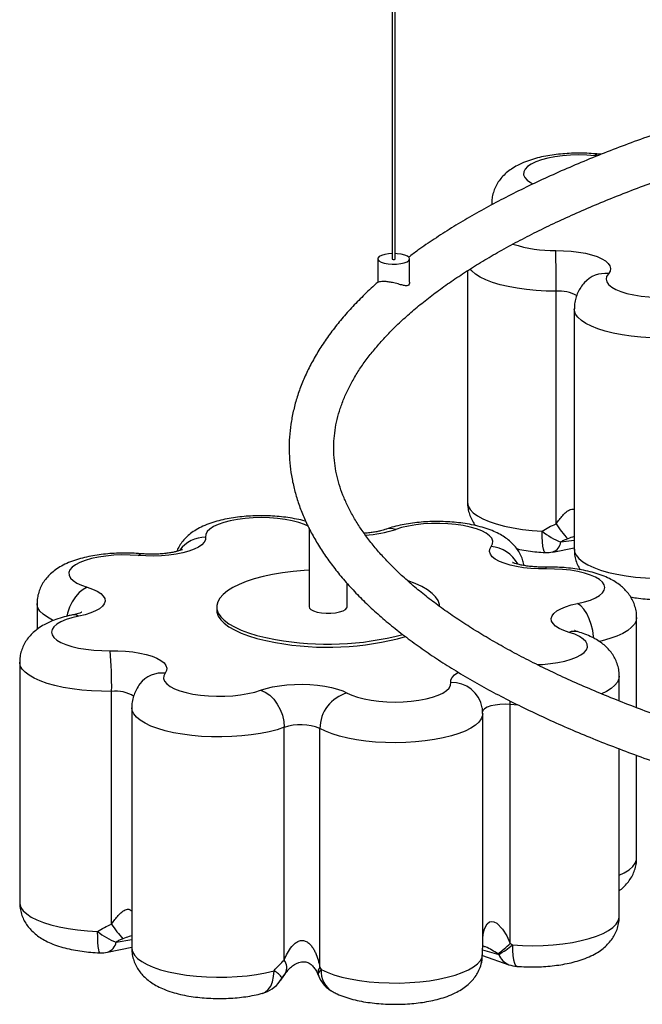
# Paper-space layout '_Dimétrica' of a CAD drawing. Header units: millimetres. Extents: x -1085 to -98, y -1054 to 279.
# Tile 1 of 8: x -1085 to -889, y -950 to -640. Entities that reach past the tile are written whole.
import ezdxf

# ---------------------------------------------------------------- set-up
doc = ezdxf.new("R2010")
doc.units = ezdxf.units.MM

psp = doc.layouts.new('_Dimétrica')

# ---------------------------------------------------------------- linework, layer by layer
at = {"color": 7, "linetype": 'Continuous', "lineweight": 25}
for p, q in [((-967.6, 203.4), (-967.6, -715.56)), ((-966.6, -715.56), (-966.6, 203.4)), ((-936.33, -698.21), (-936.33, -698.61)), ((-972.1, -715.56), (-972.1, -722.88)), ((-962.1, -722.87), (-962.1, -715.56)), ((-943.91, -719.25), (-943.91, -791.96)), ((-916.08, -798.76), (-916.08, -725.7)), ((-910.4, -731.28), (-910.4, -806.7)), ((-993.69, -800.02), (-993.69, -824.78)), ((-917.16, -807.57), (-910.4, -806.31)), ((-981.69, -824.78), (-981.69, -817.44)), ((-1079.12, -823.75), (-1079.12, -831.85)), ((-1022.69, -824.78), (-1022.69, -825.72)), ((-890.8, -856.46), (-890.8, -828.14)), ((-1084.57, -842.16), (-1084.57, -917.58)), ((-896.26, -854.34), (-896.26, -846.55)), ((-1055.69, -924.37), (-1055.69, -851.31)), ((-930.49, -930.43), (-930.49, -855.43)), ((-1049.38, -856.46), (-1049.38, -931.88)), ((-939.26, -856.73), (-939.3, -856.5)), ((-939.16, -931.96), (-939.16, -858.28)), ((-1001.48, -935.66), (-1001.48, -862.6)), ((-990.28, -937.97), (-990.28, -862.97)), ((-896.26, -921.97), (-896.26, -869.37)), ((-890.8, -903.56), (-890.8, -871.39)), ((-1056.99, -933.18), (-1049.38, -931.63)), ((-939.25, -934.21), (-930.93, -937.1)), ((-990.91, -940.14), (-990.67, -940.73))]:
    psp.add_line(p, q, dxfattribs=at)
at = {"color": 8, "linetype": 'Continuous', "lineweight": 25}
for p, q in [((-903.18, -683.25), (-903.89, -683.19)), ((-914.6, -804.43), (-910.4, -803.83)), ((-930.49, -855.43), (-930.48, -854.42)), ((-928.08, -855.6), (-930.49, -855.43)), ((-1054.29, -930.02), (-1049.38, -929.24)), ((-939.17, -932.42), (-934.12, -933.91)), ((-1002.18, -941.22), (-1000.37, -938.86)), ((-1002.84, -942.3), (-1002.18, -941.22)), ((-1001.23, -939.86), (-1002.18, -941.22))]:
    psp.add_line(p, q, dxfattribs=at)
at = {"color": 8, "linetype": 'Continuous', "lineweight": 25, "flags": 128}
for points in [[(-903.89, -683.19), (-906.41, -683.01), (-908.99, -682.95), (-911.55, -683.02), (-914.06, -683.22), (-916.46, -683.54), (-918.69, -683.97), (-920.71, -684.5), (-922.47, -685.13), (-923.93, -685.84), (-925.07, -686.61), (-925.85, -687.43), (-926.26, -688.28), (-926.3, -689.14), (-925.95, -689.99), (-925.24, -690.81), (-924.17, -691.59), (-923.38, -692.03)], [(-902.92, -682.67), (-903.34, -682.75), (-903.89, -683.19)], [(-916.08, -725.7), (-919.25, -725.65), (-922.38, -725.48), (-925.43, -725.2), (-928.36, -724.79), (-931.14, -724.28), (-933.71, -723.66), (-936.06, -722.95), (-938.14, -722.15), (-939.94, -721.28), (-941.42, -720.35), (-942.57, -719.36), (-943.11, -718.73)], [(-863.23, -737.68), (-865.57, -738.4), (-868.14, -739.01), (-870.91, -739.53), (-873.84, -739.93), (-876.89, -740.22), (-880.02, -740.4), (-883.19, -740.45), (-886.35, -740.37), (-889.47, -740.18), (-892.5, -739.87), (-895.4, -739.44), (-898.14, -738.91), (-900.68, -738.27), (-902.97, -737.55), (-905, -736.73), (-906.74, -735.85), (-908.16, -734.9), (-909.24, -733.91), (-909.98, -732.88), (-910.35, -731.83), (-910.4, -731.28)], [(-943.91, -791.96), (-943.91, -792.07), (-943.68, -793.14), (-943.08, -794.2), (-942.11, -795.23), (-940.78, -796.21), (-939.12, -797.13), (-937.14, -797.98), (-934.88, -798.75), (-932.36, -799.43), (-929.62, -800), (-926.7, -800.46), (-923.64, -800.81), (-920.47, -801.03)], [(-993.97, -799.45), (-995.16, -798.9), (-996.94, -798.28), (-998.97, -797.75), (-1001.21, -797.32), (-1003.61, -797.01), (-1006.13, -796.82), (-1008.7, -796.76), (-1011.27, -796.82), (-1013.79, -797.01), (-1016.19, -797.32), (-1018.43, -797.74), (-1020.47, -798.27), (-1022.24, -798.89), (-1023.73, -799.6), (-1024.88, -800.36), (-1025.69, -801.18), (-1026.13, -802.03), (-1026.19, -802.89)], [(-919.49, -807.72), (-919.56, -807.7), (-919.82, -807.4), (-920.04, -806.73), (-920.22, -805.71), (-920.36, -804.38), (-920.44, -802.8), (-920.47, -801.03)], [(-1047.33, -808.66), (-1046.85, -808.22), (-1046.49, -808.13)], [(-910.4, -806.7), (-910.29, -807.54), (-909.8, -808.61), (-908.95, -809.64), (-907.73, -810.64), (-906.18, -811.59), (-904.3, -812.46), (-902.12, -813.26), (-899.68, -813.97), (-897.01, -814.57), (-894.14, -815.07), (-891.12, -815.45), (-887.99, -815.71), (-884.78, -815.85), (-881.55, -815.86), (-878.34, -815.74), (-875.19, -815.5), (-872.14, -815.14), (-869.25, -814.66), (-866.54, -814.07)], [(-919.35, -812.32), (-919.28, -812.42), (-919.18, -812.89)], [(-1063.35, -818.65), (-1064.66, -819.31), (-1065.92, -820.31), (-1067.08, -821.61), (-1068.09, -823.16), (-1068.93, -824.89), (-1069.55, -826.75), (-1069.77, -827.71)], [(-1074.01, -829.07), (-1074.23, -828.96), (-1075.88, -828.06), (-1077.21, -827.1), (-1078.2, -826.09), (-1078.83, -825.06), (-1079.1, -824.01), (-1079.12, -823.75)], [(-904.27, -834.6), (-904.31, -834.12), (-904.6, -832.19), (-905.07, -830.29), (-905.71, -828.51), (-906.49, -826.9), (-907.37, -825.53), (-908.34, -824.46), (-909.33, -823.72)], [(-1066.04, -827.72), (-1067.04, -827.34), (-1067.99, -827.34)], [(-890.8, -828.14), (-890.97, -829.14), (-891.5, -830.19), (-892.38, -831.2), (-893.61, -832.17), (-895.17, -833.1), (-897.03, -833.95), (-899.18, -834.73), (-901.59, -835.42), (-902.53, -835.65)], [(-922.1, -842.93), (-920.37, -842.84), (-917.88, -842.61), (-915.53, -842.27), (-913.35, -841.81), (-911.39, -841.25), (-909.71, -840.6), (-908.33, -839.87), (-907.28, -839.08), (-906.59, -838.26), (-906.28, -837.4), (-906.34, -836.54), (-906.79, -835.7), (-907.6, -834.88), (-908.76, -834.11), (-910.24, -833.41), (-912.02, -832.79)], [(-1055.69, -851.31), (-1058.86, -851.3), (-1062.01, -851.17), (-1065.09, -850.92), (-1068.06, -850.56), (-1070.89, -850.08), (-1073.54, -849.5), (-1075.96, -848.82), (-1078.14, -848.05), (-1080.03, -847.2), (-1081.62, -846.28), (-1082.89, -845.31), (-1083.81, -844.3), (-1084.37, -843.26), (-1084.57, -842.21), (-1084.57, -842.16)], [(-949.19, -848.55), (-949.13, -847.74), (-948.73, -846.94), (-947.99, -846.16), (-946.92, -845.43), (-946.78, -845.35)], [(-896.26, -846.55), (-896.36, -847.35), (-896.82, -848.39), (-897.64, -849.41), (-898.8, -850.4), (-900.3, -851.33), (-901.81, -852.07)], [(-930.49, -855.43), (-932.11, -855.36), (-933.73, -855.42), (-935.27, -855.6), (-936.65, -855.89), (-937.78, -856.28), (-938.61, -856.75), (-939.09, -857.27), (-939.21, -857.7)], [(-1001.48, -862.6), (-1003.74, -863.35), (-1006.24, -864), (-1008.95, -864.55), (-1011.83, -864.99), (-1014.84, -865.32), (-1017.95, -865.53), (-1021.11, -865.62), (-1024.28, -865.59), (-1027.42, -865.44), (-1030.48, -865.16), (-1033.43, -864.78), (-1036.23, -864.28), (-1038.84, -863.67), (-1041.22, -862.98), (-1043.34, -862.19), (-1045.18, -861.33), (-1046.71, -860.4), (-1047.9, -859.42), (-1048.76, -858.41), (-1049.25, -857.36), (-1049.38, -856.46)], [(-939.16, -858.27), (-939.22, -858.87), (-939.61, -859.92), (-940.36, -860.95), (-941.46, -861.94), (-942.89, -862.88), (-944.64, -863.76), (-946.68, -864.57), (-948.99, -865.3), (-951.53, -865.93), (-954.28, -866.46), (-957.18, -866.88), (-960.22, -867.19), (-963.34, -867.38), (-966.51, -867.44), (-969.67, -867.39), (-972.8, -867.21), (-975.85, -866.92), (-978.77, -866.51), (-981.53, -865.99), (-984.1, -865.37), (-986.43, -864.65), (-988.5, -863.85), (-990.28, -862.97)], [(-896.26, -909.04), (-894.69, -908.26), (-893.2, -907.31), (-892.05, -906.3), (-891.27, -905.25), (-890.86, -904.18), (-890.8, -903.56)], [(-1084.57, -917.58), (-1084.54, -918.04), (-1084.19, -919.11), (-1083.46, -920.16), (-1082.37, -921.17), (-1080.93, -922.14), (-1079.16, -923.04), (-1077.09, -923.87), (-1074.74, -924.6), (-1072.15, -925.25), (-1069.34, -925.78), (-1066.37, -926.21), (-1063.27, -926.51), (-1060.08, -926.69)], [(-939.16, -928.99), (-938.99, -927.43), (-938.61, -925.83), (-937.76, -924.25), (-937.03, -923.68), (-936.52, -923.55), (-935.63, -923.66), (-934.76, -924.11), (-932.96, -925.94), (-931.61, -928.07), (-930.49, -930.43), (-930.49, -930.43)], [(-929.84, -930.91), (-926.65, -931.09), (-923.42, -931.14), (-920.2, -931.06), (-917.02, -930.86), (-913.94, -930.53), (-911, -930.09), (-908.23, -929.54), (-905.67, -928.88), (-903.37, -928.12), (-901.34, -927.28), (-899.63, -926.37), (-898.25, -925.39), (-897.22, -924.37), (-896.56, -923.32), (-896.27, -922.25), (-896.26, -921.97)], [(-1059.36, -933.37), (-1059.41, -933.36), (-1059.6, -933.06), (-1059.76, -932.39), (-1059.9, -931.37), (-1060, -930.05), (-1060.06, -928.47), (-1060.08, -926.69)], [(-1049.38, -931.88), (-1049.38, -931.99), (-1049.15, -933.07), (-1048.55, -934.13), (-1047.57, -935.15), (-1046.24, -936.14), (-1044.58, -937.06), (-1042.6, -937.91), (-1040.33, -938.68), (-1037.81, -939.35), (-1035.07, -939.92), (-1032.15, -940.39), (-1029.09, -940.73), (-1025.93, -940.95), (-1022.71, -941.04), (-1019.48, -941.01), (-1016.28, -940.86), (-1013.16, -940.57), (-1010.16, -940.17), (-1007.32, -939.66), (-1004.69, -939.03)], [(-929.84, -930.91), (-929.8, -932.69), (-929.67, -934.27), (-929.47, -935.6), (-929.19, -936.63), (-928.86, -937.31), (-928.47, -937.61), (-928.38, -937.63)], [(-939.78, -937.5), (-939.52, -936.54), (-939.33, -934.7)], [(-939.29, -935.05), (-939.29, -935.01), (-939.33, -934.7)], [(-1008.36, -946.1), (-1007.47, -945.72), (-1006.52, -944.94), (-1005.74, -943.83), (-1005.16, -942.44), (-1004.81, -940.82), (-1004.69, -939.03)], [(-989.93, -938.59), (-990.25, -938.96), (-990.51, -939.32), (-990.69, -939.65), (-990.79, -939.96), (-990.81, -940.25), (-990.76, -940.51), (-990.75, -940.52)]]:
    psp.add_lwpolyline(points, dxfattribs=at)
at = {"color": 7, "linetype": 'Continuous', "lineweight": 25, "flags": 128}
for points in [[(-967.6, -713.9), (-968.69, -713.98), (-969.91, -714.18), (-970.92, -714.48), (-971.65, -714.86), (-972.04, -715.3), (-972.07, -715.75), (-971.73, -716.19), (-971.05, -716.59), (-970.07, -716.9), (-968.87, -717.12)], [(-968.87, -717.12), (-967.55, -717.22), (-966.19, -717.2), (-964.89, -717.05), (-963.77, -716.8), (-962.89, -716.45), (-962.32, -716.04), (-962.11, -715.59), (-962.26, -715.14), (-962.78, -714.72), (-963.62, -714.36), (-964.72, -714.09), (-965.99, -713.93), (-966.6, -713.9)], [(-916.2, -712.94), (-913.76, -712.99), (-911.37, -713.16), (-909.08, -713.43), (-906.92, -713.82), (-904.96, -714.3), (-903.22, -714.87), (-901.75, -715.52), (-900.57, -716.23), (-899.7, -716.99), (-899.18, -717.79), (-899, -718.6), (-899.17, -719.41), (-899.69, -720.21)], [(-967.6, -715.56), (-967.6, -715.56), (-967.56, -715.63), (-967.45, -715.68), (-967.28, -715.72)], [(-967.28, -715.72), (-967.09, -715.73), (-966.9, -715.71), (-966.74, -715.67), (-966.64, -715.62), (-966.6, -715.56)], [(-899.69, -720.21), (-900.23, -721.05), (-900.4, -721.9), (-900.19, -722.76), (-899.6, -723.6), (-898.65, -724.4), (-897.36, -725.14), (-895.75, -725.81), (-893.87, -726.4), (-891.74, -726.89), (-889.43, -727.26), (-886.97, -727.53), (-884.43, -727.66), (-881.85, -727.67), (-879.3, -727.56), (-876.82, -727.32), (-874.47, -726.96), (-872.31, -726.5), (-870.38, -725.93)], [(-936.52, -805.84), (-936.08, -804.99), (-936.01, -804.13), (-936.32, -803.28), (-937.01, -802.45), (-938.05, -801.67), (-939.43, -800.94), (-941.11, -800.29), (-943.06, -799.73), (-945.24, -799.27), (-947.59, -798.92), (-950.08, -798.69), (-952.64, -798.58), (-955.21, -798.6), (-957.75, -798.75), (-960.2, -799.02), (-962.5, -799.41), (-964.61, -799.9), (-966.47, -800.5)], [(-1026.19, -802.89), (-1026.24, -803.7), (-1026.64, -804.5), (-1027.38, -805.28), (-1028.45, -806.01), (-1029.82, -806.68), (-1031.47, -807.28), (-1033.36, -807.8), (-1035.45, -808.22), (-1037.7, -808.54), (-1040.06, -808.74), (-1042.49, -808.83), (-1044.93, -808.81), (-1047.33, -808.66)], [(-919.18, -812.89), (-921.62, -812.87), (-924.03, -812.73), (-926.36, -812.49), (-928.55, -812.13), (-930.57, -811.67), (-932.38, -811.12), (-933.93, -810.5), (-935.19, -809.8), (-936.14, -809.05), (-936.75, -808.26), (-937.03, -807.45), (-936.95, -806.64), (-936.52, -805.84)], [(-1047.33, -808.66), (-1049.87, -808.52), (-1052.45, -808.49), (-1055.01, -808.6), (-1057.49, -808.83), (-1059.85, -809.17), (-1062.03, -809.63), (-1063.98, -810.19), (-1065.67, -810.84), (-1067.05, -811.57), (-1068.09, -812.35), (-1068.78, -813.18), (-1069.09, -814.04), (-1069.03, -814.89), (-1068.59, -815.74), (-1067.78, -816.56), (-1066.62, -817.32), (-1065.13, -818.03), (-1063.35, -818.65)], [(-993.69, -813.28), (-995.26, -813.39), (-998.68, -813.7), (-1001.99, -814.13), (-1005.15, -814.66), (-1008.12, -815.31), (-1010.89, -816.04), (-1013.43, -816.87), (-1015.69, -817.78), (-1017.67, -818.76), (-1019.35, -819.8), (-1020.69, -820.89), (-1021.7, -822.03), (-1022.36, -823.19), (-1022.67, -824.37), (-1022.61, -825.55), (-1022.2, -826.72), (-1021.43, -827.88), (-1020.32, -829), (-1018.87, -830.08), (-1017.1, -831.1), (-1015.03, -832.06), (-1012.68, -832.94), (-1010.07, -833.75), (-1007.23, -834.45), (-1004.2, -835.06)], [(-909.33, -823.72), (-907.22, -823.23), (-905.35, -822.64), (-903.77, -821.96), (-902.49, -821.21), (-901.56, -820.41), (-900.99, -819.57), (-900.8, -818.72), (-900.99, -817.86), (-901.55, -817.02), (-902.48, -816.22), (-903.75, -815.47), (-905.34, -814.79), (-907.21, -814.2), (-909.31, -813.71), (-911.62, -813.32), (-914.07, -813.05), (-916.61, -812.91), (-919.18, -812.89)], [(-1063.35, -818.65), (-1061.66, -819.24), (-1060.24, -819.9), (-1059.12, -820.62), (-1058.33, -821.39), (-1057.87, -822.19), (-1057.76, -823), (-1058, -823.81), (-1058.58, -824.6), (-1059.5, -825.36), (-1060.73, -826.06), (-1062.26, -826.69), (-1064.04, -827.25), (-1066.04, -827.72)], [(-952.69, -824.78), (-952.76, -824), (-953.18, -822.83), (-953.94, -821.68), (-955.06, -820.56), (-956.51, -819.48), (-958.28, -818.45), (-960.35, -817.49), (-962.59, -816.64)], [(-993.69, -824.78), (-993.56, -825.18), (-993.08, -825.66), (-992.25, -826.08), (-991.14, -826.41), (-989.81, -826.65)], [(-989.81, -826.65), (-988.35, -826.76), (-986.84, -826.76), (-985.39, -826.62), (-984.08, -826.38), (-983, -826.03), (-982.22, -825.6), (-981.78, -825.12), (-981.69, -824.78)], [(-912.02, -832.79), (-913.71, -832.2), (-915.13, -831.54), (-916.25, -830.82), (-917.05, -830.05), (-917.51, -829.25), (-917.62, -828.44), (-917.38, -827.63), (-916.79, -826.84), (-915.87, -826.08), (-914.64, -825.38), (-913.12, -824.74), (-911.34, -824.19), (-909.33, -823.72)], [(-1066.04, -827.72), (-1068.15, -828.21), (-1070.02, -828.8), (-1071.61, -829.48), (-1072.88, -830.23), (-1073.81, -831.03), (-1074.38, -831.87), (-1074.57, -832.72), (-1074.38, -833.58), (-1073.82, -834.42), (-1072.89, -835.22), (-1071.62, -835.97), (-1070.04, -836.65), (-1068.17, -837.24), (-1066.06, -837.73), (-1063.76, -838.12), (-1061.31, -838.39), (-1058.77, -838.53), (-1056.19, -838.55)], [(-1022.69, -825.72), (-1022.61, -826.49), (-1022.2, -827.66), (-1021.43, -828.82), (-1020.32, -829.94), (-1018.87, -831.02), (-1017.1, -832.04), (-1015.03, -833), (-1012.68, -833.89), (-1010.07, -834.69), (-1007.23, -835.4), (-1004.2, -836.01)], [(-1056.19, -838.55), (-1053.75, -838.57), (-1051.34, -838.7), (-1049.01, -838.95), (-1046.82, -839.31), (-1044.8, -839.76), (-1043, -840.31), (-1041.45, -840.94), (-1040.19, -841.64), (-1039.24, -842.39), (-1038.62, -843.18), (-1038.35, -843.99), (-1038.42, -844.8), (-1038.85, -845.6)], [(-1038.85, -845.6), (-1039.3, -846.45), (-1039.36, -847.31), (-1039.05, -848.16), (-1038.37, -848.99), (-1037.33, -849.77), (-1035.95, -850.5), (-1034.27, -851.15), (-1032.32, -851.71), (-1030.14, -852.17), (-1027.78, -852.52), (-1025.3, -852.75), (-1022.74, -852.86), (-1020.16, -852.83), (-1017.62, -852.69), (-1015.17, -852.42), (-1012.87, -852.03), (-1010.77, -851.53), (-1008.9, -850.94)], [(-1008.9, -850.94), (-1007.14, -850.38), (-1005.15, -849.9), (-1002.98, -849.53), (-1000.67, -849.27), (-998.28, -849.11), (-995.84, -849.08), (-993.41, -849.16), (-991.04, -849.35), (-988.78, -849.66), (-986.67, -850.07), (-984.76, -850.58), (-983.09, -851.17), (-981.69, -851.84)], [(-981.69, -851.84), (-980.21, -852.54), (-978.44, -853.16), (-976.41, -853.69), (-974.17, -854.12), (-971.76, -854.43), (-969.25, -854.62), (-966.68, -854.68), (-964.1, -854.62), (-961.59, -854.43), (-959.18, -854.12), (-956.94, -853.7), (-954.91, -853.17), (-953.13, -852.55), (-951.65, -851.84), (-950.49, -851.08), (-949.68, -850.26), (-949.25, -849.41), (-949.19, -848.55)], [(-1008.9, -850.94), (-1007.45, -851.56), (-1006.06, -852.51), (-1004.78, -853.77), (-1003.66, -855.28), (-1002.73, -856.99), (-1002.05, -858.83), (-1001.63, -860.72), (-1001.48, -862.6)], [(-989.93, -938.59), (-988.05, -939.46), (-985.87, -940.26), (-983.43, -940.97), (-980.75, -941.57), (-977.89, -942.07), (-974.86, -942.45), (-971.73, -942.71), (-968.52, -942.85), (-965.29, -942.86), (-962.08, -942.74), (-958.93, -942.5), (-955.89, -942.13), (-952.99, -941.65), (-950.29, -941.06), (-947.81, -940.37), (-945.59, -939.59), (-943.66, -938.73), (-942.05, -937.79), (-940.78, -936.8), (-939.87, -935.77), (-939.33, -934.7)]]:
    psp.add_lwpolyline(points, dxfattribs=at)
at = {"color": 8, "linetype": 'Continuous', "lineweight": 25}
for centre, radius, start, end in [((-917.27, -674.29), 38.66, 251.2743, 271.5852), ((-900.7, -728.9), 8.76, 83.3535, 138.4389), ((-915.05, -736.59), 10.94, 59.6691, 95.4408), ((-968.14, -805.59), 5.35, 71.9057, 109.5751), ((-1026.08, -813.23), 10.34, 90.6035, 142.8064), ((-977.67, -766.81), 35.5, 272.7049, 288.3844), ((-937.5, -816.56), 10.77, 29.2288, 84.8021), ((-918.41, -803.92), 3.85, 288.9383, 352.3841), ((-910.37, -836.9), 4.43, 73.8861, 111.9344), ((-1039.78, -854.48), 8.93, 84.0224, 142.1348), ((-948.75, -858.14), 9.59, 9.8315, 92.6141), ((-1054.45, -862.03), 10.79, 57.7444, 96.5794), ((-1058.26, -929.35), 4.03, 288.4074, 350.4571), ((-928.96, -931.95), 5.51, 200.7919, 249.0739), ((-988.66, -939.62), 2.31, 134.553, 193.0236), ((-982.31, -939.05), 7.63, 176.5332, 239.8727)]:
    psp.add_arc(centre, radius, start, end, dxfattribs=at)
at = {"color": 7, "linetype": 'Continuous', "lineweight": 25}
for centre, radius, start, end in [((-1441.68, -724.21), 525.59, 359.8374, 1.2286), ((-893.25, -784.47), 26.94, 212.0466, 224.648), ((-907.72, -785.8), 19.86, 230.0686, 249.7618), ((-919, -797.73), 10, 267.1484, 280.5582), ((-987.87, -744.53), 91.99, 259.7751, 284.8605), ((-987.9, -746.36), 91.12, 259.6986, 285.6104), ((-1179.78, -849.82), 124.1, 359.3137, 5.2109), ((-978.81, -862.94), 11.47, 104.5675, 180.1588), ((-996.39, -878.15), 16.36, 68.074, 108.1529), ((-1047.27, -911.1), 20.18, 230.5838, 249.6523), ((-1029.36, -907.66), 31.18, 212.4022, 223.0846), ((-1058.99, -923.38), 10, 267.8957, 281.5102), ((-963.71, -894.53), 48.92, 306.8008, 312.7693), ((-951.32, -904.79), 33.82, 300.5714, 309.4269), ((-1004.49, -937.97), 3.79, 332.6669, 37.47), ((-949.27, -934.34), 10, 341.7014, 355.9121), ((-1007.95, -945.32), 7.08, 35.3876, 62.5686), ((-927.63, -927.66), 10, 250.7071, 265.6785), ((-1010.94, -936.43), 10, 284.9569, 324.073), ((-981.47, -936.81), 10, 201.7664, 242.1312)]:
    psp.add_arc(centre, radius, start, end, dxfattribs=at)
for points, knots in [([(-712.09, -640.65), (-714.15, -640.86), (-719.81, -641.44), (-728.98, -642.5), (-739.58, -643.83), (-750.07, -645.25), (-760.43, -646.77), (-770.67, -648.39), (-780.77, -650.11), (-790.73, -651.92), (-800.53, -653.82), (-810.18, -655.82), (-819.66, -657.91), (-828.96, -660.08), (-838.09, -662.35), (-847.03, -664.7), (-855.77, -667.14), (-864.31, -669.66), (-872.64, -672.26), (-880.77, -674.94), (-888.67, -677.7), (-896.34, -680.54), (-903.79, -683.46), (-911, -686.45), (-917.96, -689.51), (-924.68, -692.64), (-931.15, -695.85), (-937.36, -699.12), (-943.31, -702.46), (-949, -705.86), (-954.4, -709.34), (-958.89, -712.4), (-961.46, -714.33), (-962.43, -715.06)], [0, 0, 0, 0, 0.018815, 0.051788, 0.084765, 0.117747, 0.150735, 0.183728, 0.216728, 0.249735, 0.282751, 0.315774, 0.348807, 0.381851, 0.414906, 0.447972, 0.481053, 0.514147, 0.547257, 0.580385, 0.61353, 0.646696, 0.679882, 0.713092, 0.746326, 0.779586, 0.812872, 0.846187, 0.87953, 0.9129, 0.946297, 0.979717, 1, 1, 1, 1]), ([(-735.78, -892.44), (-736.84, -892.3), (-741.38, -891.72), (-749.3, -890.63), (-759.5, -889.12), (-769.55, -887.51), (-779.47, -885.82), (-789.23, -884.03), (-798.83, -882.15), (-808.27, -880.18), (-817.53, -878.13), (-826.61, -875.99), (-835.5, -873.77), (-844.19, -871.47), (-852.68, -869.1), (-860.95, -866.64), (-869.01, -864.12), (-876.84, -861.52), (-884.44, -858.85), (-891.8, -856.12), (-898.91, -853.33), (-905.78, -850.47), (-912.38, -847.56), (-918.73, -844.6), (-924.81, -841.58), (-930.62, -838.52), (-936.15, -835.42), (-941.4, -832.28), (-946.37, -829.1), (-951.05, -825.89), (-955.44, -822.66), (-959.53, -819.4), (-963.33, -816.13), (-966.84, -812.84), (-970.04, -809.54), (-972.95, -806.24), (-975.57, -802.93), (-977.89, -799.62), (-979.91, -796.31), (-981.65, -793), (-983.1, -789.68), (-984.26, -786.35), (-985.12, -783), (-985.7, -779.64), (-985.97, -776.24), (-985.93, -772.82), (-985.58, -769.39), (-984.91, -765.95), (-983.93, -762.53), (-982.65, -759.11), (-981.06, -755.72), (-979.18, -752.34), (-977.01, -748.98), (-974.54, -745.64), (-971.78, -742.3), (-968.73, -738.98), (-965.38, -735.67), (-961.75, -732.38), (-957.81, -729.11), (-953.59, -725.86), (-949.08, -722.64), (-944.28, -719.45), (-939.19, -716.29), (-933.83, -713.16), (-928.18, -710.08), (-922.26, -707.05), (-916.08, -704.06), (-909.63, -701.12), (-902.92, -698.23), (-895.95, -695.41), (-888.74, -692.64), (-881.29, -689.94), (-873.6, -687.3), (-865.68, -684.73), (-857.53, -682.25), (-851.75, -680.54), (-848.63, -679.69), (-848.38, -679.62)], [0, 0, 0, 0, 0.004164, 0.017763, 0.03136, 0.044955, 0.058547, 0.072136, 0.085721, 0.099302, 0.11288, 0.126453, 0.140021, 0.153585, 0.167142, 0.180693, 0.194238, 0.207775, 0.221305, 0.234826, 0.248338, 0.26184, 0.275333, 0.288814, 0.302284, 0.315741, 0.329187, 0.342621, 0.356042, 0.369453, 0.382854, 0.396249, 0.40964, 0.423033, 0.436434, 0.449851, 0.4633, 0.476795, 0.490359, 0.504016, 0.517795, 0.531726, 0.545836, 0.560137, 0.574618, 0.589233, 0.603898, 0.618489, 0.632928, 0.647178, 0.661236, 0.675121, 0.688861, 0.70249, 0.716035, 0.729521, 0.742966, 0.756387, 0.769794, 0.783197, 0.796599, 0.810006, 0.823421, 0.836845, 0.85028, 0.863727, 0.877185, 0.890655, 0.904136, 0.917628, 0.931131, 0.944643, 0.958164, 0.971694, 0.985231, 0.998776, 1, 1, 1, 1]), ([(-902.92, -682.67), (-903.4, -682.62), (-904.78, -682.5), (-907.12, -682.38), (-909.9, -682.37), (-912.67, -682.48), (-915.4, -682.71), (-918.08, -683.07), (-920.7, -683.57), (-923.27, -684.22), (-925.8, -685.07), (-928.1, -686.1), (-930.1, -687.28), (-931.74, -688.53), (-933.12, -689.89), (-934.27, -691.38), (-935.19, -692.99), (-935.85, -694.72), (-936.26, -696.47), (-936.29, -697.64), (-936.31, -698.2)], [0, 0, 0, 0, 0.0325703, 0.0940208, 0.1551206, 0.2162221, 0.2776141, 0.3397272, 0.4031202, 0.4685705, 0.537201, 0.610381, 0.6712455, 0.7255353, 0.7756731, 0.8232994, 0.8694347, 0.9147145, 0.9595516, 1, 1, 1, 1]), ([(-901.9, -682.74), (-902.06, -682.73), (-902.41, -682.72), (-902.74, -682.68), (-902.92, -682.67)], [0, 0, 0, 0, 0.472648, 1, 1, 1, 1]), ([(-972, -722.83), (-972.4, -723.17), (-974.22, -724.75), (-977.19, -727.63), (-980.87, -731.45), (-984.23, -735.33), (-987.27, -739.25), (-990, -743.22), (-992.39, -747.22), (-994.46, -751.24), (-996.2, -755.28), (-997.61, -759.33), (-998.69, -763.39), (-999.44, -767.45), (-999.88, -771.5), (-999.99, -775.54), (-999.78, -779.57), (-999.27, -783.6), (-998.43, -787.6), (-997.28, -791.6), (-995.82, -795.58), (-994.04, -799.55), (-991.94, -803.49), (-989.52, -807.42), (-986.78, -811.32), (-983.72, -815.19), (-980.35, -819.03), (-976.66, -822.82), (-972.67, -826.57), (-968.37, -830.27), (-963.78, -833.91), (-958.89, -837.5), (-953.72, -841.03), (-948.28, -844.49), (-942.55, -847.89), (-936.57, -851.23), (-930.31, -854.49), (-923.81, -857.69), (-917.05, -860.82), (-910.04, -863.87), (-902.79, -866.86), (-895.31, -869.76), (-887.59, -872.59), (-879.65, -875.35), (-871.5, -878.02), (-863.13, -880.61), (-854.55, -883.12), (-845.77, -885.55), (-836.81, -887.89), (-827.65, -890.14), (-818.32, -892.31), (-808.81, -894.38), (-799.14, -896.37), (-789.31, -898.26), (-779.32, -900.06), (-769.2, -901.76), (-758.94, -903.36), (-749.31, -904.77), (-743.05, -905.6), (-740.3, -905.96)], [0, 0, 0, 0, 0.005023, 0.023227, 0.041401, 0.05953, 0.077591, 0.095564, 0.113423, 0.131148, 0.148723, 0.166141, 0.183405, 0.200531, 0.217546, 0.234487, 0.251394, 0.268304, 0.285256, 0.302288, 0.319435, 0.33672, 0.354156, 0.371743, 0.389475, 0.407335, 0.425303, 0.443356, 0.461473, 0.479633, 0.497821, 0.516024, 0.53423, 0.552432, 0.570625, 0.588806, 0.606974, 0.625127, 0.643265, 0.661389, 0.679499, 0.697596, 0.71568, 0.733752, 0.751814, 0.769865, 0.787906, 0.805939, 0.823964, 0.841981, 0.859992, 0.877996, 0.895995, 0.913988, 0.931976, 0.94996, 0.96794, 0.985917, 1, 1, 1, 1]), ([(-962.16, -722.88), (-962.14, -722.99), (-962.09, -723.38), (-962.37, -723.82), (-962.98, -724.07), (-963.95, -723.94), (-965.32, -723.55), (-966.9, -723.11), (-968.5, -722.8), (-969.81, -722.67), (-970.9, -722.69), (-971.7, -722.8), (-972.11, -722.95), (-972.07, -722.89), (-972.06, -722.88)], [0, 0, 0, 0, 0.034435, 0.109721, 0.185162, 0.28125, 0.380132, 0.500507, 0.587784, 0.675228, 0.759777, 0.853158, 0.963526, 1, 1, 1, 1]), ([(-907.19, -723.02), (-907.59, -723.51), (-908.37, -724.47), (-909.29, -726.12), (-909.94, -727.85), (-910.34, -729.58), (-910.36, -730.73), (-910.37, -731.27)], [0, 0, 0, 0, 0.218962, 0.42451, 0.626347, 0.826263, 1, 1, 1, 1]), ([(-943.88, -791.96), (-943.89, -792.12), (-943.93, -792.92), (-943.71, -794.35), (-943.21, -796.15), (-942.45, -797.82), (-941.79, -798.79), (-941.46, -799.28)], [0, 0, 0, 0, 0.060233, 0.302269, 0.537986, 0.770563, 1, 1, 1, 1]), ([(-994.7, -797.95), (-994.79, -797.92), (-995.7, -797.63), (-997.57, -797.23), (-1000.28, -796.75), (-1003.04, -796.43), (-1005.81, -796.23), (-1008.6, -796.17), (-1011.37, -796.22), (-1014.12, -796.4), (-1016.83, -796.71), (-1019.48, -797.15), (-1022.07, -797.73), (-1024.61, -798.49), (-1026.98, -799.43), (-1029.09, -800.53), (-1030.87, -801.73), (-1032.37, -803.03), (-1033.63, -804.46), (-1034.61, -805.91), (-1035.06, -806.94), (-1035.26, -807.39)], [0, 0, 0, 0, 0.006108, 0.06856, 0.128618, 0.186943, 0.244195, 0.300881, 0.35741, 0.414098, 0.471269, 0.529387, 0.589071, 0.651212, 0.717036, 0.776839, 0.829718, 0.877739, 0.922798, 0.966083, 1, 1, 1, 1]), ([(-926.19, -811.82), (-926.28, -811.32), (-926.49, -810.21), (-927.14, -808.61), (-928.03, -807.03), (-929.13, -805.6), (-930.41, -804.31), (-931.9, -803.13), (-933.64, -802.05), (-935.67, -801.05), (-938.01, -800.17), (-940.59, -799.43), (-943.28, -798.86), (-946.01, -798.44), (-948.77, -798.16), (-951.55, -798.01), (-954.34, -797.99), (-957.11, -798.09), (-959.84, -798.31), (-962.53, -798.66), (-965.16, -799.15), (-967.65, -799.76), (-969.19, -800.29), (-969.93, -800.54)], [0, 0, 0, 0, 0.0305098, 0.0677736, 0.1048808, 0.1424692, 0.181352, 0.2226242, 0.267721, 0.3181163, 0.3737714, 0.4306807, 0.4855336, 0.538423, 0.5899872, 0.6407661, 0.6911736, 0.7415559, 0.792159, 0.843325, 0.8955045, 0.9493203, 1, 1, 1, 1]), ([(-920.47, -801.03), (-919.81, -800.55), (-919.11, -800.14), (-917.64, -799.39), (-916.88, -799.06), (-916.08, -798.76)], [0, 0, 0, 0, 0.5, 0.5, 1, 1, 1, 1]), ([(-969.93, -800.54), (-970.07, -800.59), (-970.43, -800.72), (-971.25, -800.95), (-972.42, -801.22), (-973.84, -801.45), (-975.19, -801.62), (-976.08, -801.67), (-976.39, -801.69)], [0, 0, 0, 0, 0.110766, 0.289443, 0.478339, 0.67844, 0.887412, 1, 1, 1, 1]), ([(-912.41, -803.4), (-912.79, -803.53), (-913.17, -803.68), (-913.9, -804.01), (-914.25, -804.2), (-914.6, -804.43)], [0, 0, 0, 0, 0.5, 0.5, 1, 1, 1, 1]), ([(-928.47, -806.53), (-928.38, -806.55), (-927.45, -806.79), (-925.55, -807.11), (-922.87, -807.48), (-920.84, -807.65), (-919.73, -807.71), (-919.49, -807.72)], [0, 0, 0, 0, 0.031483, 0.344153, 0.646876, 0.925293, 1, 1, 1, 1]), ([(-1046.49, -808.13), (-1046.97, -808.09), (-1048.37, -807.98), (-1050.7, -807.9), (-1053.48, -807.92), (-1056.24, -808.07), (-1058.96, -808.34), (-1061.63, -808.74), (-1064.23, -809.28), (-1066.79, -809.98), (-1069.21, -810.86), (-1071.39, -811.91), (-1073.27, -813.08), (-1074.84, -814.35), (-1076.18, -815.74), (-1077.28, -817.25), (-1078.14, -818.9), (-1078.75, -820.64), (-1079.08, -822.27), (-1079.08, -823.31), (-1079.08, -823.74)], [0, 0, 0, 0, 0.033105, 0.095501, 0.157658, 0.219912, 0.282569, 0.346109, 0.41115, 0.478574, 0.549634, 0.617385, 0.677698, 0.731858, 0.782226, 0.830307, 0.877037, 0.923003, 0.968592, 1, 1, 1, 1]), ([(-1033.45, -806.78), (-1033.45, -806.77), (-1033.41, -806.75), (-1033.56, -806.84), (-1033.95, -807), (-1034.64, -807.23), (-1035.6, -807.49), (-1036.84, -807.75), (-1038.31, -807.98), (-1039.98, -808.15), (-1041.78, -808.26), (-1043.65, -808.28), (-1045.24, -808.22), (-1046.17, -808.15), (-1046.49, -808.13)], [0, 0, 0, 0, 0.00451, 0.077197, 0.153462, 0.235197, 0.323153, 0.417136, 0.516307, 0.619517, 0.725549, 0.833249, 0.941544, 1, 1, 1, 1]), ([(-910.36, -806.7), (-910.37, -807.13), (-910.37, -808.19), (-910.02, -809.84), (-909.43, -811.59), (-908.84, -812.62), (-908.55, -813.12)], [0, 0, 0, 0, 0.185858, 0.46448, 0.737117, 1, 1, 1, 1]), ([(-919.35, -812.32), (-919.68, -812.32), (-920.63, -812.33), (-922.2, -812.28), (-924, -812.14), (-925.66, -811.93), (-927.11, -811.66), (-928.25, -811.38), (-929.06, -811.13), (-929.55, -810.94), (-929.77, -810.82), (-929.74, -810.84), (-929.74, -810.84)], [0, 0, 0, 0, 0.0666642, 0.1947427, 0.3221531, 0.447541, 0.5696117, 0.6870446, 0.7867478, 0.8800391, 0.968084, 1, 1, 1, 1]), ([(-890.84, -828.14), (-890.83, -827.91), (-890.79, -827.03), (-891.05, -825.55), (-891.58, -823.75), (-892.37, -822.1), (-893.37, -820.6), (-894.56, -819.24), (-895.94, -818.01), (-897.55, -816.88), (-899.43, -815.84), (-901.62, -814.89), (-904.09, -814.08), (-906.74, -813.43), (-909.46, -812.93), (-912.21, -812.59), (-914.98, -812.37), (-917.37, -812.3), (-918.82, -812.31), (-919.35, -812.32)], [0, 0, 0, 0, 0.018857, 0.071211, 0.122258, 0.172708, 0.223357, 0.275174, 0.329439, 0.387874, 0.452577, 0.524942, 0.602618, 0.678693, 0.751814, 0.822699, 0.892178, 0.960888, 1, 1, 1, 1]), ([(-892.68, -821.72), (-892.09, -821.82), (-890.62, -822.07), (-888.18, -822.33), (-885.4, -822.51), (-882.62, -822.56), (-879.84, -822.48), (-877.1, -822.29), (-874.4, -821.96), (-872.06, -821.56), (-870.66, -821.23), (-870.1, -821.1)], [0, 0, 0, 0, 0.081951, 0.203141, 0.322264, 0.440339, 0.558197, 0.676463, 0.795862, 0.917394, 1, 1, 1, 1]), ([(-1067.99, -827.34), (-1068.44, -827.43), (-1069.79, -827.71), (-1071.96, -828.3), (-1074.49, -829.19), (-1076.76, -830.26), (-1078.71, -831.48), (-1080.29, -832.75), (-1081.63, -834.14), (-1082.73, -835.65), (-1083.6, -837.29), (-1084.2, -839.04), (-1084.54, -840.68), (-1084.54, -841.73), (-1084.53, -842.16)], [0, 0, 0, 0, 0.053962, 0.161057, 0.272941, 0.392488, 0.488074, 0.573969, 0.653834, 0.730064, 0.804148, 0.877015, 0.949281, 1, 1, 1, 1]), ([(-1065.05, -826.47), (-1065.05, -826.46), (-1065.02, -826.45), (-1065.23, -826.56), (-1065.7, -826.74), (-1066.47, -826.99), (-1067.28, -827.19), (-1067.83, -827.31), (-1067.99, -827.34)], [0, 0, 0, 0, 0.066912, 0.257384, 0.45886, 0.675373, 0.908091, 1, 1, 1, 1]), ([(-909.14, -832.64), (-909.3, -832.59), (-909.71, -832.46), (-910.13, -832.3), (-910.35, -832.18), (-910.33, -832.2), (-910.32, -832.2)], [0, 0, 0, 0, 0.230526, 0.56604, 0.882507, 1, 1, 1, 1]), ([(-896.3, -846.56), (-896.29, -846.32), (-896.25, -845.44), (-896.51, -843.94), (-897.04, -842.15), (-897.83, -840.5), (-898.83, -839), (-900.02, -837.64), (-901.41, -836.41), (-903.01, -835.28), (-904.9, -834.24), (-906.94, -833.35), (-908.44, -832.87), (-909.14, -832.64)], [0, 0, 0, 0, 0.033056, 0.1218728, 0.2084772, 0.2940746, 0.3800176, 0.4679523, 0.5600526, 0.659246, 0.7690914, 0.8919382, 1, 1, 1, 1]), ([(-1046.82, -848.99), (-1047.21, -849.55), (-1047.93, -850.6), (-1048.71, -852.36), (-1049.2, -854.2), (-1049.42, -855.59), (-1049.37, -856.36), (-1049.36, -856.46)], [0, 0, 0, 0, 0.259469, 0.488779, 0.715296, 0.963373, 1, 1, 1, 1]), ([(-939.19, -858.26), (-939.19, -857.83), (-939.19, -857.23), (-939.28, -856.64), (-939.3, -856.48)], [0, 0, 0, 0, 0.733132, 1, 1, 1, 1]), ([(-896.26, -913.88), (-895.82, -913.53), (-894.89, -912.8), (-893.65, -911.46), (-892.57, -909.94), (-891.72, -908.29), (-891.14, -906.54), (-890.82, -904.94), (-890.84, -903.95), (-890.84, -903.57)], [0, 0, 0, 0, 0.147829, 0.309469, 0.464019, 0.614392, 0.76241, 0.909292, 1, 1, 1, 1]), ([(-1084.53, -917.58), (-1084.54, -917.86), (-1084.57, -918.78), (-1084.3, -920.31), (-1083.74, -922.09), (-1082.94, -923.73), (-1081.92, -925.22), (-1080.72, -926.57), (-1079.32, -927.8), (-1077.7, -928.92), (-1075.8, -929.95), (-1073.58, -930.89), (-1071.09, -931.69), (-1068.43, -932.34), (-1065.71, -932.82), (-1062.96, -933.15), (-1060.83, -933.31), (-1059.63, -933.36), (-1059.36, -933.37)], [0, 0, 0, 0, 0.024988, 0.081916, 0.137467, 0.192427, 0.247674, 0.304283, 0.363679, 0.427779, 0.498873, 0.578315, 0.663117, 0.745776, 0.825241, 0.902343, 0.97797, 1, 1, 1, 1]), ([(-928.38, -937.63), (-927.9, -937.66), (-926.5, -937.76), (-924.16, -937.82), (-921.38, -937.78), (-918.63, -937.61), (-915.92, -937.32), (-913.27, -936.9), (-910.67, -936.33), (-908.12, -935.59), (-905.73, -934.67), (-903.59, -933.59), (-901.78, -932.4), (-900.25, -931.11), (-898.97, -929.7), (-897.91, -928.16), (-897.09, -926.49), (-896.52, -924.67), (-896.25, -923.13), (-896.29, -922.21), (-896.3, -921.97)], [0, 0, 0, 0, 0.033452, 0.096472, 0.159325, 0.222327, 0.285818, 0.350302, 0.416445, 0.485199, 0.557896, 0.625199, 0.68477, 0.738644, 0.789037, 0.837338, 0.88441, 0.930796, 0.981964, 1, 1, 1, 1]), ([(-1060.08, -926.69), (-1059.42, -926.21), (-1058.72, -925.78), (-1057.25, -925.02), (-1056.48, -924.68), (-1055.69, -924.37)], [0, 0, 0, 0, 0.5, 0.5, 1, 1, 1, 1]), ([(-1052.13, -928.96), (-1052.51, -929.1), (-1052.88, -929.25), (-1053.6, -929.59), (-1053.95, -929.79), (-1054.29, -930.02)], [0, 0, 0, 0, 0.5, 0.5, 1, 1, 1, 1]), ([(-1001.48, -935.66), (-1001.18, -934.91), (-1000.84, -934.16), (-1000.07, -932.73), (-999.63, -932.05), (-998.85, -931.1), (-998.57, -930.8), (-997.95, -930.27), (-997.62, -930.03), (-996.88, -929.67), (-996.49, -929.55), (-995.86, -929.5), (-995.66, -929.51), (-995.25, -929.57), (-995.05, -929.62), (-994.67, -929.77), (-994.48, -929.86), (-994.13, -930.07), (-993.96, -930.2), (-993.65, -930.46), (-993.5, -930.6), (-993.21, -930.9), (-993.08, -931.05), (-992.7, -931.53), (-992.48, -931.87), (-992.07, -932.57), (-991.88, -932.94), (-991.37, -934.06), (-991.1, -934.82), (-990.63, -936.38), (-990.44, -937.17), (-990.28, -937.97)], [0, 0, 0, 0, 0.125, 0.125, 0.25, 0.25, 0.3125, 0.3125, 0.375, 0.375, 0.4375, 0.4375, 0.46875, 0.46875, 0.5, 0.5, 0.53125, 0.53125, 0.5625, 0.5625, 0.59375, 0.59375, 0.625, 0.625, 0.6875, 0.6875, 0.75, 0.75, 0.875, 0.875, 1, 1, 1, 1]), ([(-1049.37, -931.88), (-1049.37, -931.94), (-1049.43, -932.65), (-1049.23, -933.99), (-1048.78, -935.81), (-1048.04, -937.5), (-1047.1, -939.04), (-1045.96, -940.44), (-1044.62, -941.7), (-1043.08, -942.86), (-1041.28, -943.92), (-1039.17, -944.89), (-1036.76, -945.74), (-1034.15, -946.44), (-1031.45, -946.97), (-1028.7, -947.36), (-1025.94, -947.6), (-1023.15, -947.72), (-1020.37, -947.72), (-1017.61, -947.59), (-1014.88, -947.34), (-1012.21, -946.95), (-1010.04, -946.53), (-1008.79, -946.2), (-1008.36, -946.09)], [0, 0, 0, 0, 0.003751, 0.043528, 0.082207, 0.120289, 0.158356, 0.197095, 0.237397, 0.280467, 0.327842, 0.380876, 0.438762, 0.496648, 0.552306, 0.606105, 0.658692, 0.710585, 0.762187, 0.813839, 0.86578, 0.918398, 0.972186, 1, 1, 1, 1]), ([(-939.3, -935.05), (-939.29, -934.97), (-939.22, -934.08), (-939.15, -933.07), (-939.18, -932.15), (-939.18, -932)], [0, 0, 0, 0, 0.079099, 0.846455, 1, 1, 1, 1]), ([(-1004.69, -939.03), (-1004.17, -938.39), (-1003.63, -937.79), (-1002.56, -936.68), (-1002.02, -936.16), (-1001.48, -935.66)], [0, 0, 0, 0, 0.5, 0.5, 1, 1, 1, 1]), ([(-1000.85, -939.42), (-1000.72, -939.26), (-1000.25, -938.65), (-999.27, -937.77), (-998.06, -936.93), (-996.99, -936.45), (-996.11, -936.22), (-995.34, -936.16), (-994.66, -936.24), (-993.96, -936.48), (-993.2, -936.93), (-992.34, -937.71), (-991.53, -938.81), (-991.12, -939.71), (-990.91, -940.15)], [0, 0, 0, 0, 0.050197, 0.186029, 0.29821, 0.374929, 0.4301, 0.475248, 0.518914, 0.57514, 0.651147, 0.765461, 0.883211, 1, 1, 1, 1]), ([(-1002.83, -942.3), (-1002.09, -941.27), (-1001.23, -940.06), (-1000.33, -938.87), (-1000.2, -938.7)], [0, 0, 0, 0, 0.85808, 1, 1, 1, 1]), ([(-986.14, -945.65), (-985.73, -945.86), (-984.57, -946.44), (-982.52, -947.24), (-979.96, -948.01), (-977.27, -948.61), (-974.55, -949.04), (-971.79, -949.34), (-969.01, -949.51), (-966.22, -949.55), (-963.45, -949.47), (-960.71, -949.27), (-958.02, -948.94), (-955.38, -948.47), (-952.8, -947.85), (-950.26, -947.05), (-947.92, -946.07), (-945.87, -944.94), (-944.15, -943.72), (-942.71, -942.39), (-941.5, -940.93), (-940.48, -939.31), (-940.01, -938.1), (-939.77, -937.48)], [0, 0, 0, 0, 0.029405, 0.0838, 0.138856, 0.192086, 0.243344, 0.293235, 0.342301, 0.390956, 0.439539, 0.488303, 0.537555, 0.587712, 0.639345, 0.693278, 0.750598, 0.800644, 0.844991, 0.885584, 0.923898, 0.960851, 1, 1, 1, 1]), ([(-1001.12, -939.71), (-1001.14, -939.73), (-1001.18, -939.78), (-1001.21, -939.83), (-1001.23, -939.86)], [0, 0, 0, 0, 0.488433, 1, 1, 1, 1])]:
    psp.add_open_spline(points, degree=3, knots=knots, dxfattribs=at)
at = {"color": 8, "linetype": 'Continuous', "lineweight": 25}
for points, knots in [([(-916.08, -798.76), (-915.74, -798.28), (-915.07, -797.35), (-914.03, -796.07), (-912.88, -794.91), (-911.74, -794.19), (-910.86, -794.09), (-910.51, -794.27), (-910.4, -794.33)], [0, 0, 0, 0, 0.205186, 0.396237, 0.590631, 0.814111, 0.939966, 1, 1, 1, 1]), ([(-910.4, -802.74), (-910.41, -802.74), (-911.11, -802.92), (-911.77, -803.16), (-912.41, -803.4)], [0, 0, 0, 0, 0.016456, 1, 1, 1, 1]), ([(-1055.69, -924.37), (-1055.34, -923.88), (-1054.68, -922.94), (-1053.62, -921.65), (-1052.46, -920.48), (-1051.29, -919.72), (-1050.36, -919.65), (-1049.77, -919.87), (-1049.52, -920.17), (-1049.38, -920.33)], [0, 0, 0, 0, 0.185816, 0.358832, 0.534877, 0.73726, 0.851234, 0.918209, 1, 1, 1, 1]), ([(-1049.38, -928.07), (-1049.65, -928.14), (-1050.6, -928.39), (-1051.49, -928.72), (-1052.13, -928.96)], [0, 0, 0, 0, 0.2801529, 1, 1, 1, 1]), ([(-939.33, -934.7), (-939.26, -934.01), (-939.16, -933.01), (-939.18, -932.2), (-939.19, -931.96)], [0, 0, 0, 0, 0.70562, 1, 1, 1, 1]), ([(-934.41, -933.69), (-935.01, -933.3), (-936.22, -932.52), (-937.8, -931.66), (-938.85, -931.33), (-939.16, -931.24)], [0, 0, 0, 0, 0.409523, 0.82441, 1, 1, 1, 1])]:
    psp.add_open_spline(points, degree=3, knots=knots, dxfattribs=at)
at = {"color": 7, "linetype": 'Continuous', "lineweight": 25}
for points in [[(-930.49, -930.43), (-930.27, -930.59), (-930.05, -930.75), (-929.84, -930.91)], [(-934.12, -933.91), (-934.21, -933.83), (-934.31, -933.76), (-934.41, -933.69)], [(-990.28, -937.97), (-990.16, -938.17), (-990.04, -938.38), (-989.93, -938.59)]]:
    psp.add_open_spline(points, degree=3, dxfattribs=at)

doc.saveas('drawing.dxf')
